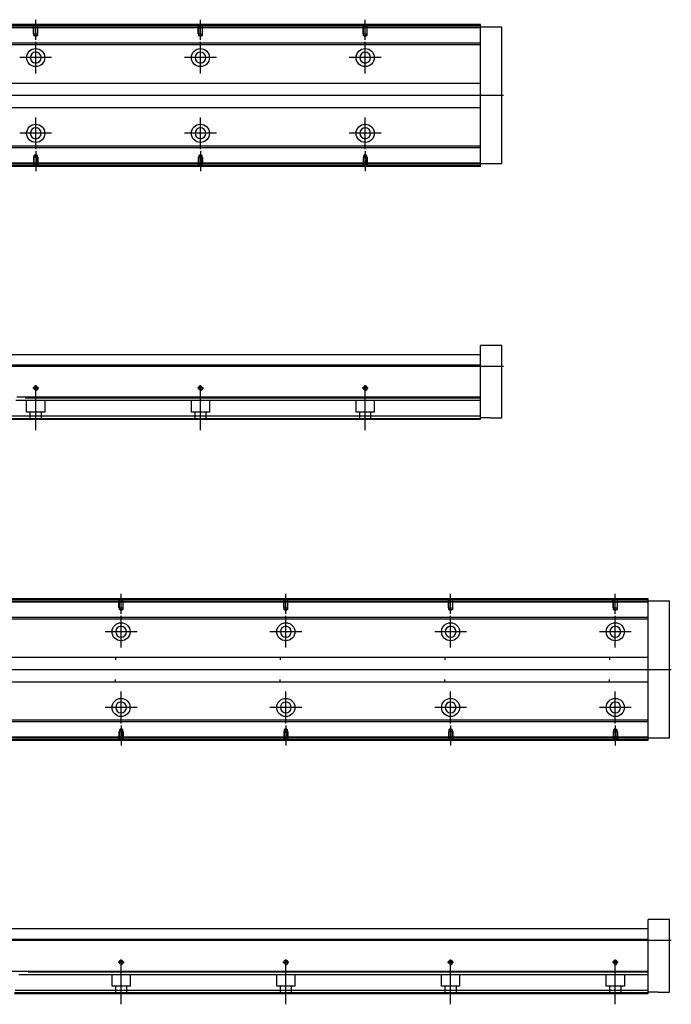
# Model space of a CAD drawing. Header units: millimetres. Extents: x 2891 to 4593, y -1599 to 860.
# Tile 10 of 13: x 3900 to 4295, y -937 to -339. Entities that reach past the tile are written whole.
import ezdxf
from ezdxf.lldxf.tags import DXFTag

# ---------------------------------------------------------------- set-up
doc = ezdxf.new("R2010")
doc.units = ezdxf.units.MM
doc.layers.get('0').update_dxf_attribs({"linetype": 'CONTINUOUS'})
tags = doc.linetypes.add('DASHED', pattern=[25.72, 12.86, -12.86]).pattern_tags.tags
tags[6:7] = [DXFTag(74, 4), DXFTag(75, 0), DXFTag(340, '0'), DXFTag(46, 0.0), DXFTag(50, 0.0), DXFTag(44, 0.0), DXFTag(45, 0.0)]
tags[4:5] = [DXFTag(74, 4), DXFTag(75, 0), DXFTag(340, '0'), DXFTag(46, 0.0), DXFTag(50, 0.0), DXFTag(44, 0.0), DXFTag(45, 0.0)]

msp = doc.modelspace()

# ---------------------------------------------------------------- linework, layer by layer
at = {"ltscale": 0.2}
for p, q in [((3909.29, -351.56), (3909.29, -339.41)), ((4009.29, -351.56), (4009.29, -339.41)), ((4109.29, -351.56), (4109.29, -339.41)), ((3909.29, -372.06), (3909.29, -352.76)), ((4009.29, -372.06), (4009.29, -352.76)), ((4109.29, -372.06), (4109.29, -352.76)), ((3918.94, -362.41), (3899.64, -362.41)), ((4018.94, -362.41), (3999.64, -362.41)), ((4118.94, -362.41), (4099.64, -362.41)), ((3909.29, -418.01), (3909.29, -398.71)), ((4009.29, -418.01), (4009.29, -398.71)), ((4109.29, -418.01), (4109.29, -398.71)), ((3918.94, -408.36), (3899.64, -408.36)), ((4018.94, -408.36), (3999.64, -408.36)), ((4118.94, -408.36), (4099.64, -408.36)), ((3909.29, -419.27), (3909.29, -431.41)), ((4009.29, -419.27), (4009.29, -431.41)), ((4109.29, -419.27), (4109.29, -431.41)), ((3909.29, -564.86), (3909.29, -561.26)), ((4009.29, -564.86), (4009.29, -561.26)), ((4109.29, -564.86), (4109.29, -561.26)), ((3911.09, -563.06), (3907.49, -563.06)), ((3909.29, -588.48), (3909.29, -562.73)), ((4011.09, -563.06), (4007.49, -563.06)), ((4009.29, -588.48), (4009.29, -562.73)), ((4111.09, -563.06), (4107.49, -563.06)), ((4109.29, -588.48), (4109.29, -562.73)), ((3961.12, -699.95), (3961.12, -687.8)), ((4061.12, -699.95), (4061.12, -687.8)), ((4161.12, -699.95), (4161.12, -687.8)), ((4261.12, -699.95), (4261.12, -687.8)), ((3961.12, -720.45), (3961.12, -701.15)), ((4061.12, -720.45), (4061.12, -701.15)), ((4161.12, -720.45), (4161.12, -701.15)), ((4261.12, -720.45), (4261.12, -701.15)), ((3970.77, -710.8), (3951.47, -710.8)), ((4070.77, -710.8), (4051.47, -710.8)), ((4170.77, -710.8), (4151.47, -710.8)), ((4270.77, -710.8), (4251.47, -710.8)), ((3961.12, -766.4), (3961.12, -747.1)), ((4061.12, -766.4), (4061.12, -747.1)), ((4161.12, -766.4), (4161.12, -747.1)), ((4261.12, -766.4), (4261.12, -747.1)), ((3970.77, -756.75), (3951.47, -756.75)), ((4070.77, -756.75), (4051.47, -756.75)), ((4170.77, -756.75), (4151.47, -756.75)), ((4270.77, -756.75), (4251.47, -756.75)), ((3961.12, -767.66), (3961.12, -779.8)), ((4061.12, -767.66), (4061.12, -779.8)), ((4161.12, -767.66), (4161.12, -779.8)), ((4261.12, -767.66), (4261.12, -779.8)), ((3962.92, -911.45), (3959.32, -911.45)), ((3961.12, -913.25), (3961.12, -909.65)), ((3961.12, -936.87), (3961.12, -911.12)), ((4062.92, -911.45), (4059.32, -911.45)), ((4061.12, -913.25), (4061.12, -909.65)), ((4061.12, -936.87), (4061.12, -911.12)), ((4162.92, -911.45), (4159.32, -911.45)), ((4161.12, -913.25), (4161.12, -909.65)), ((4161.12, -936.87), (4161.12, -911.12)), ((4262.92, -911.45), (4259.32, -911.45)), ((4261.12, -913.25), (4261.12, -909.65)), ((4261.12, -936.87), (4261.12, -911.12))]:
    msp.add_line(p, q, dxfattribs=at)
at = {"linetype": 'Continuous'}
for p, q in [((3910.17, -342.91), (3639.29, -342.91)), ((3909.93, -343.91), (3639.29, -343.91)), ((4179.29, -343.91), (3909.93, -343.91)), ((4179.29, -342.91), (3910.17, -342.91)), ((4179.29, -342.91), (4179.29, -342.41)), ((4179.29, -343.91), (4179.29, -342.91)), ((4192.29, -343.91), (4179.29, -343.91)), ((4179.29, -426.91), (4179.29, -343.91)), ((4192.29, -426.91), (4192.29, -343.91)), ((3907.56, -353.73), (3824.69, -353.73)), ((3907.32, -354.73), (3824.69, -354.73)), ((4179.29, -354.73), (3907.32, -354.73)), ((4179.29, -353.73), (3907.56, -353.73)), ((3823.49, -377.91), (4179.29, -377.91)), ((4179.29, -392.91), (3823.49, -392.91)), ((4179.29, -417.09), (3892.3, -417.09)), ((4179.29, -416.09), (3892.54, -416.09)), ((4179.29, -427.91), (3889.69, -427.91)), ((4179.29, -426.91), (3889.93, -426.91)), ((4192.29, -426.91), (4179.29, -426.91)), ((4179.29, -427.91), (4179.29, -426.91)), ((4179.29, -428.41), (4179.29, -427.91)), ((4192.29, -537.06), (4179.29, -537.06)), ((4179.29, -548.06), (4179.29, -537.06)), ((4192.29, -581.06), (4192.29, -537.06)), ((3824.69, -542.56), (3904.03, -542.56)), ((3904.03, -542.56), (4179.29, -542.56)), ((3902.46, -549.06), (3639.29, -549.06)), ((4179.29, -549.06), (3902.46, -549.06)), ((4179.29, -549.06), (4179.29, -548.06)), ((4179.29, -568.51), (4179.29, -549.06)), ((4179.29, -568.51), (3897.78, -568.51)), ((4179.29, -569.01), (4179.29, -568.51)), ((4179.29, -580.06), (4179.29, -569.01)), ((4179.29, -582.06), (3894.51, -582.06)), ((4179.29, -580.06), (3895, -580.06)), ((4179.29, -582.06), (4179.29, -580.06)), ((4185.29, -581.06), (4179.29, -581.06)), ((4185.29, -581.06), (4192.29, -581.06)), ((3912, -691.3), (3641.12, -691.3)), ((3911.76, -692.3), (3641.12, -692.3)), ((4281.12, -692.3), (3911.76, -692.3)), ((4281.12, -691.3), (3912, -691.3)), ((4281.12, -691.3), (4281.12, -690.8)), ((4281.12, -692.3), (4281.12, -691.3)), ((4294.12, -692.3), (4281.12, -692.3)), ((4281.12, -775.3), (4281.12, -692.3)), ((4294.12, -775.3), (4294.12, -692.3)), ((3909.4, -702.12), (3776.52, -702.12)), ((3909.16, -703.12), (3776.52, -703.12)), ((4281.12, -703.12), (3909.16, -703.12)), ((4281.12, -702.12), (3909.4, -702.12)), ((3775.32, -726.3), (4281.12, -726.3)), ((3957.62, -726.3), (3957.62, -727.8)), ((4057.62, -726.3), (4057.62, -727.8)), ((4157.62, -726.3), (4157.62, -727.8)), ((4257.62, -726.3), (4257.62, -727.8)), ((3957.62, -741.3), (3957.62, -739.8)), ((4057.62, -741.3), (4057.62, -739.8)), ((4157.62, -741.3), (4157.62, -739.8)), ((4257.62, -741.3), (4257.62, -739.8)), ((4281.12, -741.3), (3775.32, -741.3)), ((4281.12, -764.48), (3894.37, -764.48)), ((4281.12, -765.48), (3894.13, -765.48)), ((4281.12, -776.3), (3891.52, -776.3)), ((4281.12, -775.3), (3891.76, -775.3)), ((4294.12, -775.3), (4281.12, -775.3)), ((4281.12, -776.3), (4281.12, -775.3)), ((4281.12, -776.8), (4281.12, -776.3)), ((4294.12, -885.45), (4281.12, -885.45)), ((4281.12, -896.45), (4281.12, -885.45)), ((4294.12, -929.45), (4294.12, -885.45)), ((3776.52, -890.95), (3905.87, -890.95)), ((3905.87, -890.95), (4281.12, -890.95)), ((3904.3, -897.45), (3641.12, -897.45)), ((4281.12, -897.45), (3904.3, -897.45)), ((4281.12, -897.45), (4281.12, -896.45)), ((4281.12, -916.9), (4281.12, -897.45)), ((3899.61, -916.9), (3641.12, -916.9)), ((4281.12, -916.9), (3899.61, -916.9)), ((4281.12, -917.4), (4281.12, -916.9)), ((4281.12, -928.45), (4281.12, -917.4)), ((4281.12, -930.45), (3896.35, -930.45)), ((4281.12, -928.45), (3896.83, -928.45)), ((4281.12, -930.45), (4281.12, -928.45)), ((4287.12, -929.45), (4281.12, -929.45)), ((4287.12, -929.45), (4294.12, -929.45))]:
    msp.add_line(p, q, dxfattribs=at)
at = {"linetype": 'DASHED'}
for p, q in [((4179.29, -344.41), (3639.29, -344.41)), ((4179.29, -426.41), (3890.05, -426.41)), ((4179.29, -570.56), (3897.28, -570.56)), ((3903.79, -577.56), (3903.79, -570.56)), ((3914.79, -570.56), (3914.79, -577.56)), ((4003.79, -577.56), (4003.79, -570.56)), ((4014.79, -570.56), (4014.79, -577.56)), ((4103.79, -577.56), (4103.79, -570.56)), ((4114.79, -570.56), (4114.79, -577.56)), ((3914.79, -577.56), (3903.79, -577.56)), ((3905.99, -582.06), (3905.99, -577.56)), ((3912.59, -577.56), (3912.59, -582.06)), ((4014.79, -577.56), (4003.79, -577.56)), ((4005.99, -582.06), (4005.99, -577.56)), ((4012.59, -577.56), (4012.59, -582.06)), ((4114.79, -577.56), (4103.79, -577.56)), ((4105.99, -582.06), (4105.99, -577.56)), ((4112.59, -577.56), (4112.59, -582.06)), ((4179.29, -581.56), (3894.63, -581.56)), ((4281.12, -692.8), (3641.12, -692.8)), ((4281.12, -774.8), (3891.88, -774.8)), ((4281.12, -918.95), (3899.12, -918.95)), ((3955.62, -925.95), (3955.62, -918.95)), ((3966.62, -918.95), (3966.62, -925.95)), ((4055.62, -925.95), (4055.62, -918.95)), ((4066.62, -918.95), (4066.62, -925.95)), ((4155.62, -925.95), (4155.62, -918.95)), ((4166.62, -918.95), (4166.62, -925.95)), ((4255.62, -925.95), (4255.62, -918.95)), ((4266.62, -918.95), (4266.62, -925.95)), ((3966.62, -925.95), (3955.62, -925.95)), ((3957.82, -930.45), (3957.82, -925.95)), ((3964.42, -925.95), (3964.42, -930.45)), ((4066.62, -925.95), (4055.62, -925.95)), ((4057.82, -930.45), (4057.82, -925.95)), ((4064.42, -925.95), (4064.42, -930.45)), ((4166.62, -925.95), (4155.62, -925.95)), ((4157.82, -930.45), (4157.82, -925.95)), ((4164.42, -925.95), (4164.42, -930.45)), ((4266.62, -925.95), (4255.62, -925.95)), ((4257.82, -930.45), (4257.82, -925.95)), ((4264.42, -925.95), (4264.42, -930.45)), ((4281.12, -929.95), (3896.47, -929.95))]:
    msp.add_line(p, q, dxfattribs=at)
at = {"linetype": 'DASHED', "ltscale": 0.1}
for p, q in [((3907.99, -347.91), (3907.99, -342.91)), ((3908.22, -348.91), (3908.22, -342.91)), ((3910.37, -342.91), (3910.37, -348.91)), ((3910.59, -347.91), (3910.59, -342.91)), ((4007.99, -347.91), (4007.99, -342.91)), ((4008.22, -348.91), (4008.22, -342.91)), ((4010.37, -342.91), (4010.37, -348.91)), ((4010.59, -347.91), (4010.59, -342.91)), ((4107.99, -347.91), (4107.99, -342.91)), ((4108.22, -348.91), (4108.22, -342.91)), ((4110.37, -342.91), (4110.37, -348.91)), ((4110.59, -347.91), (4110.59, -342.91)), ((3907.99, -347.91), (3910.59, -347.91)), ((3909.29, -349.55), (3908.22, -348.91)), ((3908.22, -348.91), (3910.37, -348.91)), ((3910.37, -348.91), (3909.29, -349.55)), ((4007.99, -347.91), (4010.59, -347.91)), ((4009.29, -349.55), (4008.22, -348.91)), ((4008.22, -348.91), (4010.37, -348.91)), ((4010.37, -348.91), (4009.29, -349.55)), ((4107.99, -347.91), (4110.59, -347.91)), ((4109.29, -349.55), (4108.22, -348.91)), ((4108.22, -348.91), (4110.37, -348.91)), ((4110.37, -348.91), (4109.29, -349.55)), ((3907.99, -422.91), (3910.59, -422.91)), ((3907.99, -422.91), (3907.99, -427.91)), ((3909.29, -421.27), (3908.22, -421.92)), ((3908.22, -421.92), (3908.22, -427.91)), ((3908.22, -421.92), (3910.37, -421.92)), ((3910.37, -421.92), (3909.29, -421.27)), ((3910.37, -427.91), (3910.37, -421.92)), ((3910.59, -422.91), (3910.59, -427.91)), ((4007.99, -422.91), (4010.59, -422.91)), ((4007.99, -422.91), (4007.99, -427.91)), ((4009.29, -421.27), (4008.22, -421.92)), ((4008.22, -421.92), (4008.22, -427.91)), ((4008.22, -421.92), (4010.37, -421.92)), ((4010.37, -421.92), (4009.29, -421.27)), ((4010.37, -427.91), (4010.37, -421.92)), ((4010.59, -422.91), (4010.59, -427.91)), ((4107.99, -422.91), (4110.59, -422.91)), ((4107.99, -422.91), (4107.99, -427.91)), ((4109.29, -421.27), (4108.22, -421.92)), ((4108.22, -421.92), (4108.22, -427.91)), ((4108.22, -421.92), (4110.37, -421.92)), ((4110.37, -421.92), (4109.29, -421.27)), ((4110.37, -427.91), (4110.37, -421.92)), ((4110.59, -422.91), (4110.59, -427.91)), ((3959.82, -696.3), (3959.82, -691.3)), ((3960.05, -697.3), (3960.05, -691.3)), ((3962.2, -691.3), (3962.2, -697.3)), ((3962.42, -696.3), (3962.42, -691.3)), ((4059.82, -696.3), (4059.82, -691.3)), ((4060.05, -697.3), (4060.05, -691.3)), ((4062.2, -691.3), (4062.2, -697.3)), ((4062.42, -696.3), (4062.42, -691.3)), ((4159.82, -696.3), (4159.82, -691.3)), ((4160.05, -697.3), (4160.05, -691.3)), ((4162.2, -691.3), (4162.2, -697.3)), ((4162.42, -696.3), (4162.42, -691.3)), ((4259.82, -696.3), (4259.82, -691.3)), ((4260.05, -697.3), (4260.05, -691.3)), ((4262.2, -691.3), (4262.2, -697.3)), ((4262.42, -696.3), (4262.42, -691.3)), ((3959.82, -696.3), (3962.42, -696.3)), ((3961.12, -697.94), (3960.05, -697.3)), ((3960.05, -697.3), (3962.2, -697.3)), ((3962.2, -697.3), (3961.12, -697.94)), ((4059.82, -696.3), (4062.42, -696.3)), ((4061.12, -697.94), (4060.05, -697.3)), ((4060.05, -697.3), (4062.2, -697.3)), ((4062.2, -697.3), (4061.12, -697.94)), ((4159.82, -696.3), (4162.42, -696.3)), ((4161.12, -697.94), (4160.05, -697.3)), ((4160.05, -697.3), (4162.2, -697.3)), ((4162.2, -697.3), (4161.12, -697.94)), ((4259.82, -696.3), (4262.42, -696.3)), ((4261.12, -697.94), (4260.05, -697.3)), ((4260.05, -697.3), (4262.2, -697.3)), ((4262.2, -697.3), (4261.12, -697.94)), ((3961.12, -769.66), (3960.05, -770.31)), ((3960.05, -770.31), (3960.05, -776.3)), ((3960.05, -770.31), (3962.2, -770.31)), ((3962.2, -770.31), (3961.12, -769.66)), ((3962.2, -776.3), (3962.2, -770.31)), ((4061.12, -769.66), (4060.05, -770.31)), ((4060.05, -770.31), (4060.05, -776.3)), ((4060.05, -770.31), (4062.2, -770.31)), ((4062.2, -770.31), (4061.12, -769.66)), ((4062.2, -776.3), (4062.2, -770.31)), ((4161.12, -769.66), (4160.05, -770.31)), ((4160.05, -770.31), (4160.05, -776.3)), ((4160.05, -770.31), (4162.2, -770.31)), ((4162.2, -770.31), (4161.12, -769.66)), ((4162.2, -776.3), (4162.2, -770.31)), ((4261.12, -769.66), (4260.05, -770.31)), ((4260.05, -770.31), (4260.05, -776.3)), ((4260.05, -770.31), (4262.2, -770.31)), ((4262.2, -770.31), (4261.12, -769.66)), ((4262.2, -776.3), (4262.2, -770.31)), ((3959.82, -771.3), (3962.42, -771.3)), ((3959.82, -771.3), (3959.82, -776.3)), ((3962.42, -771.3), (3962.42, -776.3)), ((4059.82, -771.3), (4062.42, -771.3)), ((4059.82, -771.3), (4059.82, -776.3)), ((4062.42, -771.3), (4062.42, -776.3)), ((4159.82, -771.3), (4162.42, -771.3)), ((4159.82, -771.3), (4159.82, -776.3)), ((4162.42, -771.3), (4162.42, -776.3)), ((4259.82, -771.3), (4262.42, -771.3)), ((4259.82, -771.3), (4259.82, -776.3)), ((4262.42, -771.3), (4262.42, -776.3))]:
    msp.add_line(p, q, dxfattribs=at)
for p, q in [((4193.29, -385.46), (3551.29, -385.41)), ((3551.29, -549.56), (4193.29, -549.56)), ((4295.12, -733.85), (3553.12, -733.8)), ((3553.12, -897.95), (4295.12, -897.95))]:
    msp.add_line(p, q)
at = {"linetype": 'Continuous'}
for centre, radius in [((3909.29, -362.41), 5.5), ((4009.29, -362.41), 5.5), ((4109.29, -362.41), 5.5), ((3909.29, -408.36), 5.5), ((4009.29, -408.36), 5.5), ((4109.29, -408.36), 5.5), ((3909.29, -563.06), 1.07), ((4009.29, -563.06), 1.07), ((4109.29, -563.06), 1.07), ((3961.12, -710.8), 5.5), ((4061.12, -710.8), 5.5), ((4161.12, -710.8), 5.5), ((4261.12, -710.8), 5.5), ((3961.12, -756.75), 5.5), ((4061.12, -756.75), 5.5), ((4161.12, -756.75), 5.5), ((4261.12, -756.75), 5.5), ((3961.12, -911.45), 1.07), ((4061.12, -911.45), 1.07), ((4161.12, -911.45), 1.07), ((4261.12, -911.45), 1.07)]:
    msp.add_circle(centre, radius, dxfattribs=at)
at = {"linetype": 'Continuous', "extrusion": (0, 0, -1)}
for centre in [(-3909.29, -362.41), (-4009.29, -362.41), (-4109.29, -362.41), (-3961.12, -710.8), (-4061.12, -710.8), (-4161.12, -710.8), (-4261.12, -710.8)]:
    msp.add_circle(centre, 3.3, dxfattribs=at)
at = {"linetype": 'Continuous', "extrusion": (-6.12303e-17, 0, -1)}
for centre in [(-3909.29, -408.36), (-4009.29, -408.36), (-4109.29, -408.36), (-3961.12, -756.75), (-4061.12, -756.75), (-4161.12, -756.75), (-4261.12, -756.75)]:
    msp.add_circle(centre, 3.3, dxfattribs=at)
for centre in [(3909.29, -563.06), (4009.29, -563.06), (4109.29, -563.06), (3961.12, -911.45), (4061.12, -911.45), (4161.12, -911.45), (4261.12, -911.45)]:
    msp.add_arc(centre, 1.3, 270, 180)
at = {"linetype": 'Continuous'}
for points in [[(3910.29, -342.41), (3639.29, -342.41)], [(4179.29, -342.41), (3910.29, -342.41)], [(4179.29, -428.41), (3889.57, -428.41)], [(4179.29, -569.01), (3902.8, -569.01)], [(3912.12, -690.8), (3641.12, -690.8)], [(4281.12, -690.8), (3912.12, -690.8)], [(4281.12, -776.8), (3891.4, -776.8)], [(4281.12, -917.4), (3904.64, -917.4)]]:
    msp.add_open_spline(points, degree=1, dxfattribs=at)

doc.saveas('drawing.dxf')
